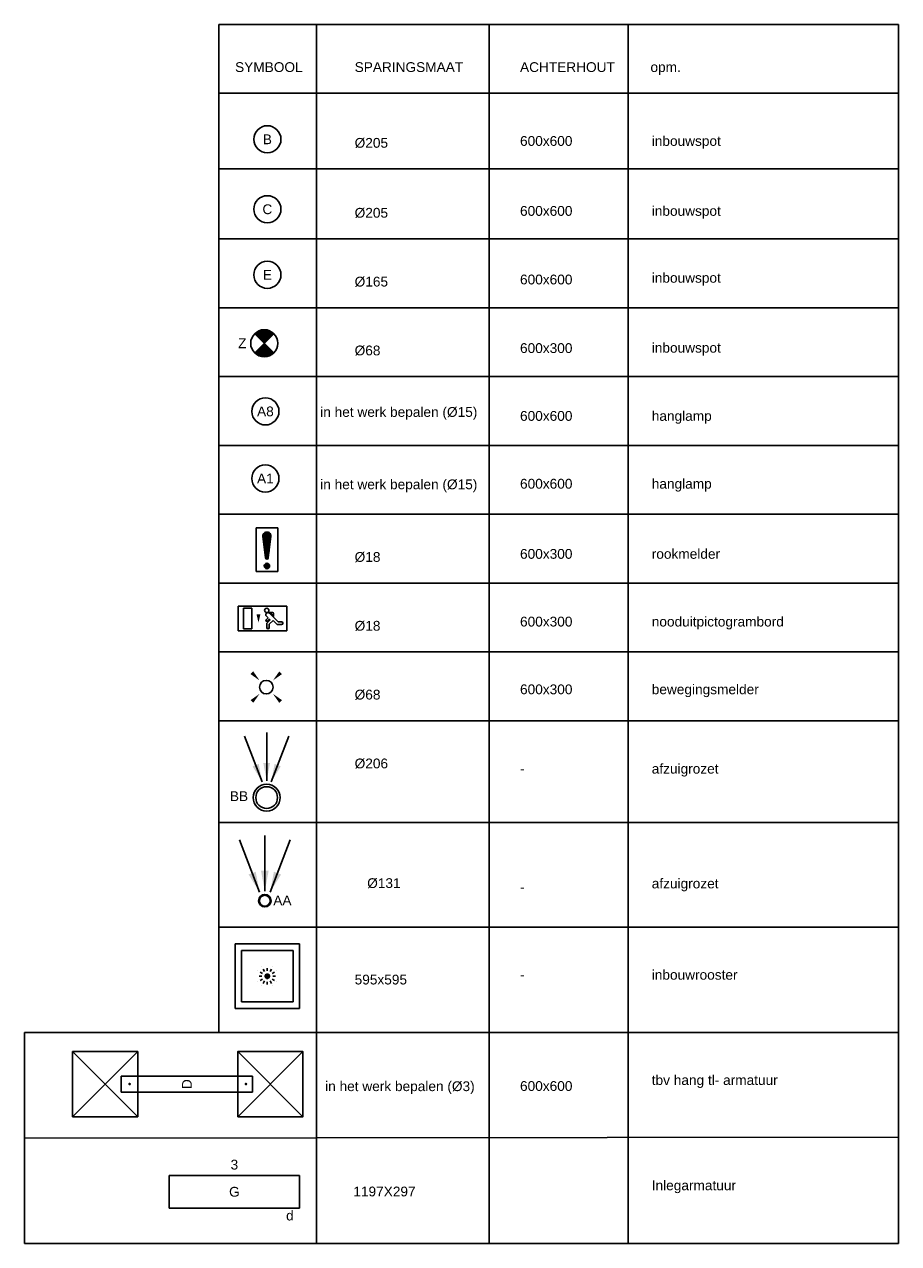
# Model space of a CAD drawing. Extents: x -238422 to 258194, y -34825 to 126331.
# Tile 226 of 239: x 20778 to 28826, y 99504 to 110723. Entities that reach past the tile are written whole.
import ezdxf
from ezdxf.enums import TextEntityAlignment as Align

# ---------------------------------------------------------------- set-up
doc = ezdxf.new("R2010")
doc.units = 0
doc.header["$LTSCALE"] = 50
for name, pattern in [('2322109', [10, 5, -2, 1, -2]), ('CENTER2', [28.575000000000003, 19.05, -3.175, 3.175, -3.175]), ('STREEPJES', [0.1, 0.05, -0.05])]:
    doc.linetypes.add(name, pattern=pattern)
doc.layers.get('0').update_dxf_attribs({"linetype": 'CONTINUOUS'})
for name, color, linetype in [('EL6311--', 3, 'CONTINUOUS'), ('EL6350--', 3, 'CONTINUOUS'), ('EL6511--', 3, 'CONTINUOUS'), ('WL570---_RETOUR_RST', 2, 'CONTINUOUS'), ('WL570---_TOEVOER_RST', 2, 'CONTINUOUS'), ('WL570---_TOEVOER_RST_HL', 1, 'CONTINUOUS'), ('WM5448--', 1, 'CONTINUOUS'), ('WM570---_RETOUR_RST_PR', 1, 'CONTINUOUS'), ('WM570---_TOEVOER_RST_PR', 1, 'CONTINUOUS')]:
    doc.layers.add(name, color=color, linetype=linetype)
doc.styles.add('BURO-018', font='ARIAL.TTF', dxfattribs={"height": 90})

# ---------------------------------------------------------------- blocks, each defined once
blk = doc.blocks.new('*U2716')
at = {"color": 0, "ltscale": 10}
for p, q in [((297.5, 297.5, -2757.5), (-297.5, 297.5, -2757.5)), ((-297.5, 297.5, -2757.5), (-297.5, -297.5, -2757.5)), ((236.5, 236.5, -2757.5), (-236.5, 236.5, -2757.5)), ((-236.5, -236.5, -2757.5), (-236.5, 236.5, -2757.5)), ((236.5, -236.5, -2757.5), (236.5, 236.5, -2757.5)), ((297.5, -297.5, -2757.5), (297.5, 297.5, -2757.5)), ((-297.5, -297.5, -2757.5), (297.5, -297.5, -2757.5)), ((236.5, -236.5, -2757.5), (-236.5, -236.5, -2757.5))]:
    blk.add_line(p, q, dxfattribs=at)
at = {"color": 8, "linetype": 'STREEPJES', "ltscale": 10}
for q in [(-100, 0, -2757.5), (-86.60254037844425, 50, -2757.5), (-86.60254037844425, -50, -2757.5), (-50, 86.60254037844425, -2757.5), (-50, -86.60254037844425, -2757.5), (0, 100, -2757.5), (50, 86.60254037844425, -2757.5), (86.60254037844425, 50, -2757.5), (0, -100, -2757.5), (50, -86.60254037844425, -2757.5), (86.60254037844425, -50, -2757.5), (100, 0, -2757.5)]:
    blk.add_line((0, 0, -2757.5), q, dxfattribs=at)
at = {"layer": 'WL570---_TOEVOER_RST_HL', "linetype": 'CENTER2'}
blk.add_circle((0, 0, -2757.5), 0.075, dxfattribs=at)
at = {"layer": 'WL570---_TOEVOER_RST', "color": 1, "linetype": '2322109', "style": 'BURO-018'}
for tag in ['MC', 'Q']:
    blk.add_attdef(tag, text='', height=90, dxfattribs=at).set_placement((0, 0), align=Align.MIDDLE)
at = {"layer": 'WM570---_TOEVOER_RST_PR', "color": 1, "linetype": '2322109', "style": 'BURO-018'}
blk.add_attdef('POSNR', text='', height=90, dxfattribs=at).set_placement((0, 0), align=Align.MIDDLE)
blk = doc.blocks.new('1115B3A')
at = {"color": 0, "linetype": 'Continuous'}
blk.add_circle((0, 0), 2.5, dxfattribs=at)
at = {"color": 0, "linetype": 'Continuous', "style": 'BURO-018'}
for tag, p in [('E_GKAST', (0, 8)), ('E_GROEP', (0, 5)), ('E_SGROEP', (4.5, 5)), ('E_ARMCODE', (0, 0)), ('E_SLET', (4.5, -1))]:
    blk.add_attdef(tag, text='', height=1.8, dxfattribs=at).set_placement(p, align=Align.MIDDLE)
blk = doc.blocks.new('E00411')
at = {"color": 0, "linetype": 'Continuous'}
blk.add_circle((0, 0), 1.25, dxfattribs=at)
for points in [[(-2.891705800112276, 2.395768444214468), (-2.395768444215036, 2.891705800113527), (-1.237436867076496, 1.237436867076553)], [(2.395768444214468, 2.891705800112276), (2.891705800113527, 2.395768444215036), (1.237436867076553, 1.237436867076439)], [(-2.395768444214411, -2.891705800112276), (-2.89170580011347, -2.395768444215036), (-1.237436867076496, -1.237436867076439)], [(2.89170580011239, -2.395768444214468), (2.395768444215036, -2.891705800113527), (1.237436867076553, -1.237436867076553)]]:
    blk.add_solid(points, dxfattribs=at)
at = {"color": 0, "linetype": 'Continuous', "style": 'BURO-018'}
for tag, height, p in [('E_SLET1', 1.8, (-2.842e-13, 4.641705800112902)), ('E_GROEP', 1.799999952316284, (0, 0)), ('E_GKAST', 1.799999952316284, (0, 0))]:
    blk.add_attdef(tag, text='', height=height, dxfattribs=at).set_placement(p, align=Align.MIDDLE)
at = {"color": 0, "linetype": 'Continuous', "style": 'BURO-018', "flags": 1}
for tag in ['E_MATCODE', 'E_SGROEP']:
    blk.add_attdef(tag, text='', height=1.799999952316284, dxfattribs=at).set_placement((0, 0), align=Align.MIDDLE)
blk = doc.blocks.new('1115C2J')
at = {"color": 0, "linetype": 'Continuous'}
for p, q in [((-4.5, 5.5), (4.5, 5.5)), ((-4.5, 1), (-4.5, 5.5)), ((-1.239999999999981, 4.30882250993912), (-1.240000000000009, 4.909999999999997)), ((-0.7599999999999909, 4.110000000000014), (-0.7599999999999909, 4.909999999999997)), ((2, 5.150000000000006), (3.5, 5.150000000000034)), ((2, 1.349999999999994), (2, 5.150000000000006)), ((3.5, 5.150000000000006), (3.5, 1.349999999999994)), ((4.5, 1), (4.5, 5.5)), ((-2.681177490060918, 4.349999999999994), (-3.52000000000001, 4.349999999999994)), ((-2.879999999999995, 3.870000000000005), (-3.52000000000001, 3.870000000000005)), ((-1.270913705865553, 2.260913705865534), (-2.879999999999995, 3.870000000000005)), ((-1.939999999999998, 3.608822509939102), (-2.681177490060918, 4.349999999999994)), ((-1.939999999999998, 2.930000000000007), (-2.04000000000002, 2.830000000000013)), ((-2.04000000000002, 2.830000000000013), (-2.04000000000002, 2.343756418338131)), ((-1.239999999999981, 4.30882250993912), (-1.939999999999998, 3.608822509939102)), ((-1.713725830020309, 2.703725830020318), (-1.719999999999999, 2.697451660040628)), ((-1.719999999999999, 2.697451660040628), (-1.719999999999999, 2.463756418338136)), ((-1.473756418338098, 2.463756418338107), (-1.719999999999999, 2.463756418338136)), ((-1.374314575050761, 3.495685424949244), (-0.7599999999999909, 4.110000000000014)), ((-1.232893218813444, 3.354264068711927), (-1.374314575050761, 3.495685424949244)), ((-0.8723044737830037, 3.714852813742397), (-1.232893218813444, 3.354264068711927)), ((-0.6460303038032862, 3.488578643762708), (-1.006619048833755, 3.127989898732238)), ((-0.7052282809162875, 2.82659913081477), (-1.006619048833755, 3.127989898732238)), ((4.5, 1), (-4.5, 1)), ((-0.9880709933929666, 2.143756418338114), (-1.840000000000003, 2.143756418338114)), ((2, 1.349999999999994), (3.5, 1.349999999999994))]:
    blk.add_line(p, q, dxfattribs=at)
blk.add_lwpolyline([(0.75, 4, 0, 0.7, 0), (0.75, 2.499999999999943, 0.7, 0.7, 0)], format="xyseb", dxfattribs=at)
blk.add_circle((-0.7599999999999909, 1.75), 0.4, dxfattribs=at)
for centre, radius, start, end in [((-1, 4.909999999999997), 0.2399999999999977, 0, 180), ((-3.52000000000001, 4.110000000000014), 0.2399999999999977, 90, 270), ((-1.840000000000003, 2.343756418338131), 0.2, 180, 270), ((-0.9880709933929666, 2.543756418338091), 0.3999999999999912, 225.0000000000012, 45), ((-0.7591673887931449, 3.601715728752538), 0.1599999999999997, 315.0000000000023, 134.9999999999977)]:
    blk.add_arc(centre, radius, start, end, dxfattribs=at)
at = {"color": 0, "linetype": 'Continuous', "style": 'BURO-018'}
for tag, p in [('E_GKAST', (0, 15.16666666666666)), ('E_GROEP', (0, 12.16666666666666)), ('E_SGROEP', (4.5, 12.16666666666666)), ('E_ARMCODE', (0, 8))]:
    blk.add_attdef(tag, text='', height=1.8, dxfattribs=at).set_placement(p, align=Align.MIDDLE)
blk = doc.blocks.new('*X32')
at = {"color": 0}
for p, q in [((159.4, 200.2623523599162), (159.4, 201.9499999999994)), ((159.6, 198.6749015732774), (159.6, 202.1344288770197)), ((159.8, 197.3500000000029), (159.8, 202.2228416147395)), ((160, 197.25), (160, 202.25)), ((160.2, 197.3500000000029), (160.2, 202.2228416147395)), ((160.4, 198.6749015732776), (160.4, 202.1344288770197)), ((160.6, 200.2623523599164), (160.6, 201.9499999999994)), ((159.6, 195.7000000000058), (159.6, 196.2999999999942)), ((159.8, 195.5417424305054), (159.8, 196.4582575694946)), ((160, 195.5), (160, 196.5)), ((160.2, 195.5417424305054), (160.2, 196.4582575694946)), ((160.4, 195.7000000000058), (160.4, 196.2999999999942))]:
    blk.add_line(p, q, dxfattribs=at)
blk = doc.blocks.new('1116A7')
at = {"color": 0, "linetype": 'Continuous'}
for p, q in [((-2, -4), (-2, 4)), ((-2, 4), (2, 4)), ((-0.7441175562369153, 2.40625), (-0.2480391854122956, -1.53125)), ((0.7441175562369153, 2.40625), (0.2480391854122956, -1.53125)), ((2, 4), (2, -4)), ((2, -4), (-2, -4))]:
    blk.add_line(p, q, dxfattribs=at)
blk.add_circle((0, -3), 0.5, dxfattribs=at)
for centre, radius, start, end in [((0, 2.5), 0.75, 352.8192442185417, 187.1807557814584), ((0, -1.5), 0.25, 187.1807557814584, 352.8192442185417)]:
    blk.add_arc(centre, radius, start, end, dxfattribs=at)
blk.add_blockref('*X32', (-160, -199), dxfattribs=at)
at = {"color": 0, "linetype": 'Continuous', "style": 'BURO-018'}
blk.add_attdef('E_TEXT1', text='', height=1.8, dxfattribs=at).set_placement((0, 6.5), align=Align.MIDDLE)
at = {"color": 0, "linetype": 'Continuous', "style": 'BURO-018', "flags": 1}
blk.add_attdef('E_MATCODE', (0, 0), '', height=1.799999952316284, dxfattribs=at)
blk = doc.blocks.new('*U2714')
at = {"ltscale": 10}
for points in [[(-49.18462499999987, 79.13753749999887), (-149.2899276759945, 241.6052505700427), (-83.75794813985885, 266.8114961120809)], [(0, 87.5), (-35.10625000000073, 275.0750000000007), (35.10625000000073, 275.0750000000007)], [(49.18462499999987, 79.13753749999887), (83.75794813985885, 266.8114961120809), (149.2899276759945, 241.6052505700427)]]:
    blk.add_hatch(color=0, dxfattribs=at).paths.add_polyline_path(points)
at = {"color": 0, "ltscale": 10}
for p, q in [((0, 600, -2400), (0, 87.5, -2400)), ((-234.2124999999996, 560.1787499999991, -2400), (-49.18462499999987, 79.13753749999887, -2400)), ((234.2124999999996, 560.1787499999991, -2400), (49.18462499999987, 79.13753749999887, -2400))]:
    blk.add_line(p, q, dxfattribs=at)
for radius in [57.49999999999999, 50]:
    blk.add_circle((0, 0, -2400), radius, dxfattribs=at)
at = {"layer": 'WL570---_RETOUR_RST', "color": 1, "style": 'BURO-018'}
for tag in ['MC', 'Q']:
    blk.add_attdef(tag, text='', height=90, dxfattribs=at).set_placement((0, 0), align=Align.MIDDLE)
at = {"layer": 'WM570---_RETOUR_RST_PR', "color": 1, "style": 'BURO-018'}
blk.add_attdef('POSNR', text='', height=90, dxfattribs=at).set_placement((0, 0), align=Align.MIDDLE)
blk = doc.blocks.new('*U2715')
at = {"ltscale": 10}
for points in [[(-42.80261999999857, 146.7226179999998), (-129.9186492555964, 288.1091546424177), (-72.88984364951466, 310.0447361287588)], [(0, 154), (-30.55099999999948, 317.2360000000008), (30.55099999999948, 317.2360000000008)], [(42.80261999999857, 146.7226179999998), (72.88984364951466, 310.0447361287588), (129.9186492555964, 288.1091546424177)]]:
    blk.add_hatch(color=0, dxfattribs=at).paths.add_polyline_path(points)
at = {"color": 0, "ltscale": 10}
for p, q in [((-203.8220000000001, 565.3457999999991, -2400), (-42.80261999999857, 146.7226179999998, -2400)), ((0, 600, -2400), (0, 154, -2400)), ((203.8220000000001, 565.3457999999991, -2400), (42.80261999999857, 146.7226179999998, -2400))]:
    blk.add_line(p, q, dxfattribs=at)
for radius in [124, 100]:
    blk.add_circle((0, 0, -2400), radius, dxfattribs=at)
at = {"layer": 'WL570---_RETOUR_RST', "color": 1, "style": 'BURO-018'}
for tag in ['MC', 'Q']:
    blk.add_attdef(tag, text='', height=90, dxfattribs=at).set_placement((0, 0), align=Align.MIDDLE)
at = {"layer": 'WM570---_RETOUR_RST_PR', "color": 1, "style": 'BURO-018'}
blk.add_attdef('POSNR', text='', height=90, dxfattribs=at).set_placement((0, 0), align=Align.MIDDLE)
blk = doc.blocks.new('E00018')
at = {"color": 0, "linetype": 'Continuous'}
for p, q in [((-1.767766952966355, -1.767766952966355), (1.767766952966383, 1.767766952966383)), ((1.767766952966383, -1.767766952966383), (-1.767766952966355, 1.767766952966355))]:
    blk.add_line(p, q, dxfattribs=at)
at = {"color": 0, "linetype": 'Continuous', "const_width": 2.5}
for points in [[(-0.8838834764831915, 0.8838834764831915, -0.1989123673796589), (0, 1.25, -0.1989123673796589), (0.8838834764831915, 0.8838834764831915, -1)], [(-0.8838834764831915, -0.8838834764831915, 0.1989123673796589), (0, -1.25, 0.1989123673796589), (0.8838834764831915, -0.8838834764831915, 1)]]:
    blk.add_lwpolyline(points, format="xyb", dxfattribs=at)
blk = doc.blocks.new('1115B3A-NO1')
at = {"color": 0, "linetype": 'Continuous'}
blk.add_circle((0, 0), 2.5, dxfattribs=at)
at = {"color": 0, "zscale": 50}
blk.add_blockref('E00018', (0, 0), dxfattribs=at)
at = {"color": 0, "linetype": 'Continuous', "style": 'BURO-018'}
for tag, p in [('E_GKAST', (0, 8)), ('E_GROEP', (0, 5)), ('E_SGROEP', (4.5, 5)), ('E_ARMCODE', (0, 0)), ('E_SLET', (4.5, -1))]:
    blk.add_attdef(tag, text='', height=1.8, dxfattribs=at).set_placement(p, align=Align.MIDDLE)
blk = doc.blocks.new('gffd')
at = {"layer": 'EL6311--'}
for p, q in [((-138056.659057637, 23665.57319086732), (-138656.659057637, 24265.57319086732)), ((-138656.659057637, 23665.57319086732), (-138056.659057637, 24265.57319086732))]:
    blk.add_line(p, q, dxfattribs=at)
blk.add_lwpolyline([(-138656.659057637, 23665.57319086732), (-138056.659057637, 23665.57319086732), (-138056.659057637, 24265.57319086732), (-138656.659057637, 24265.57319086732)], close=True, dxfattribs=at)
blk = doc.blocks.new('E001611207146')
at = {"color": 0}
for p, q in [((-12.07, -1.46), (-12.07, 1.46)), ((-12.07, 1.46), (12.07, 1.46)), ((12.07, 1.46), (12.07, -1.46)), ((12.07, -1.46), (-12.07, -1.46))]:
    blk.add_line(p, q, dxfattribs=at)
at = {"color": 0, "linetype": 'Continuous', "style": 'BURO-018'}
for tag, p in [('E_GKAST', (0, 8)), ('E_GROEP', (0, 5)), ('E_SGROEP', (4.5, 5)), ('E_ARMCODE', (0, 0)), ('E_SLET', (4.5, -3))]:
    blk.add_attdef(tag, text='', height=1.8, dxfattribs=at).set_placement(p, align=Align.MIDDLE)
blk = doc.blocks.new('E001611200300')
at = {"color": 0}
for p, q in [((-12, -3), (-12, 3)), ((-12, 3), (12, 3)), ((12, 3), (12, -3)), ((12, -3), (-12, -3))]:
    blk.add_line(p, q, dxfattribs=at)
at = {"color": 0, "linetype": 'Continuous', "style": 'BURO-018'}
for tag, p in [('E_GKAST', (0, 8)), ('E_GROEP', (0, 5)), ('E_SGROEP', (4.5, 5)), ('E_ARMCODE', (0, 0)), ('E_SLET', (4.5, -3))]:
    blk.add_attdef(tag, text='', height=1.8, dxfattribs=at).set_placement(p, align=Align.MIDDLE)

msp = doc.modelspace()

# ---------------------------------------------------------------- linework, layer by layer
at = {"layer": 'WM5448--'}
for p, q in [((22567.3771846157, 110722.801738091), (28825.83336699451, 110722.801738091)), ((22567.3771846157, 101446.2572914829), (22567.3771846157, 110722.801738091)), ((23465.76605092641, 99503.87055516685), (23465.76605092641, 110722.801738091)), ((25054.92988605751, 99503.87055516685), (25054.92988605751, 110722.801738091)), ((26336.29346498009, 99503.87055516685), (26336.29346498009, 110722.801738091)), ((28825.83336699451, 110722.801738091), (28825.83336699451, 99503.87055516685)), ((22567.3771846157, 110089.4316954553), (28825.83336699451, 110089.4316954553)), ((22567.3771846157, 109392.3348780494), (28825.83336699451, 109392.3348780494)), ((22567.3771846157, 108748.6910530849), (28825.83336699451, 108748.6910530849)), ((22567.3771846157, 108115.3210104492), (28825.83336699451, 108115.3210104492)), ((22567.3771846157, 107481.9509678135), (28825.83336699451, 107481.9509678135)), ((22567.3771846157, 106848.5809251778), (28825.83336699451, 106848.5809251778)), ((22567.3771846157, 106215.2108825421), (28825.83336699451, 106215.2108825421)), ((22567.3771846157, 105581.8408399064), (28825.83336699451, 105581.8408399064)), ((22567.3771846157, 104948.4707972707), (28825.83336699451, 104948.4707972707)), ((22567.3771846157, 104315.1007546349), (28825.83336699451, 104315.1007546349)), ((22567.3771846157, 103377.3897061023), (28825.83336699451, 103377.3897061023)), ((22567.3771846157, 102414.9906267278), (28825.83336699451, 102414.9906267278)), ((22567.3771846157, 101446.2572914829), (20777.64021616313, 101446.2572914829)), ((20777.64021616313, 101446.2572914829), (20777.64021616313, 99503.87055516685)), ((22567.3771846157, 101446.2572914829), (28825.83336699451, 101446.2572914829)), ((20777.64021616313, 100475.0639233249), (28825.83336699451, 100483.8582121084)), ((28825.83336699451, 99503.87055516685), (20777.64021616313, 99503.87055516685))]:
    msp.add_line(p, q, dxfattribs=at)
at = {"layer": 'WM5448--', "const_width": 12.03882798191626}
for points in [[(21739.81452085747, 100972.336993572, 1), (21751.85334883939, 100972.336993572, 1)], [(22811.29025283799, 100972.336993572, 1), (22823.32908081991, 100972.336993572, 1)]]:
    msp.add_lwpolyline(points, format="xyb", close=True, dxfattribs=at)

# ---------------------------------------------------------------- block references
at = {"layer": 'EL6311--'}
ref = msp.add_blockref('1115B3A', (23014.58317795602, 109665.3636375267), dxfattribs=dict(at, xscale=49.99999999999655, yscale=50, zscale=50, rotation=189.1701748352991))
ref.add_attrib('E_ARMCODE', 'B', dxfattribs={"layer": '0', "color": 1, "linetype": 'Continuous', "height": 90, "style": 'BURO-018'}).set_placement((23014.58317795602, 109665.3636375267), align=Align.MIDDLE)
ref = msp.add_blockref('1115B3A', (23014.58317795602, 109021.7198125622), dxfattribs=dict(at, xscale=49.99999999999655, yscale=50, zscale=50, rotation=189.1701748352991))
ref.add_attrib('E_ARMCODE', 'C', dxfattribs={"layer": '0', "color": 1, "linetype": 'Continuous', "height": 90, "style": 'BURO-018'}).set_placement((23014.58317795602, 109021.7198125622), align=Align.MIDDLE)
ref = msp.add_blockref('1115B3A', (23014.58317795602, 108418.4431493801), dxfattribs=dict(at, xscale=49.99999999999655, yscale=50, zscale=50, rotation=189.1701748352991))
ref.add_attrib('E_ARMCODE', 'E', dxfattribs={"layer": '0', "color": 1, "linetype": 'Continuous', "height": 90, "style": 'BURO-018'}).set_placement((23014.58317795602, 108418.4431493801), align=Align.MIDDLE)
ref = msp.add_blockref('1115B3A', (22996.52938832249, 107161.7425684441), dxfattribs=dict(at, xscale=49.99999999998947, yscale=50, zscale=50, rotation=171.1197738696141))
ref.add_attrib('E_ARMCODE', 'A8', dxfattribs={"layer": '0', "color": 1, "linetype": 'Continuous', "height": 90, "style": 'BURO-018'}).set_placement((22996.52938832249, 107161.7425684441), align=Align.MIDDLE)
ref = msp.add_blockref('1115B3A', (22996.27290313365, 106544.3008098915), dxfattribs=dict(at, xscale=49.99999999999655, yscale=50, zscale=50, rotation=189.1701748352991))
ref.add_attrib('E_ARMCODE', 'A1', dxfattribs={"layer": '0', "color": 1, "linetype": 'Continuous', "height": 90, "style": 'BURO-018'}).set_placement((22996.27290313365, 106544.3008098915), align=Align.MIDDLE)
at = {"layer": 'EL6311--', "xscale": 50, "yscale": 50, "zscale": 50, "rotation": 90}
msp.add_blockref('E00411', (23004.36640931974, 104624.4805864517), dxfattribs=at)
at = {"layer": 'EL6311--'}
ref = msp.add_blockref('E001611207146', (22273.54254324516, 100971.2902279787), dxfattribs=dict(at, xscale=50, yscale=50, zscale=50, rotation=180))
ref.add_attrib('E_ARMCODE', 'D', dxfattribs={"layer": '0', "color": 1, "linetype": 'Continuous', "height": 90, "rotation": 90, "style": 'BURO-018'}).set_placement((22273.54254324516, 100971.2902279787), align=Align.MIDDLE)
ref = msp.add_blockref('E001611200300', (22710.97004502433, 99980.72820233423), dxfattribs=dict(at, xscale=50, yscale=50, zscale=50))
ref.add_attrib('E_ARMCODE', 'G', dxfattribs={"layer": '0', "color": 1, "linetype": 'Continuous', "height": 90, "style": 'BURO-018'}).set_placement((22710.97004502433, 99980.72820233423), align=Align.MIDDLE)
ref.add_attrib('E_SLET', 'd', dxfattribs={"layer": '0', "color": 1, "linetype": 'Continuous', "height": 90, "style": 'BURO-018'}).set_placement((23221.91789976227, 99763.85334202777), align=Align.MIDDLE)
ref.add_attrib('E_GROEP', '3', dxfattribs={"layer": '0', "color": 1, "linetype": 'Continuous', "height": 90, "style": 'BURO-018'}).set_placement((22710.97004502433, 100230.7282023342), align=Align.MIDDLE)
at = {"layer": 'EL6350--'}
ref = msp.add_blockref('1115B3A-NO1', (22986.08986341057, 107788.2012664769), dxfattribs=dict(at, xscale=50, yscale=50, zscale=50))
ref.add_attrib('E_ARMCODE', 'Z', dxfattribs={"layer": '0', "color": 1, "linetype": 'Continuous', "height": 90, "style": 'BURO-018'}).set_placement((22783.31153038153, 107788.2012664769), align=Align.MIDDLE)
at = {"layer": 'EL6350--', "xscale": 50, "yscale": 50, "zscale": 50, "rotation": 180}
msp.add_blockref('1115C2J', (22970.19909081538, 105418.2063710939), dxfattribs=at)
at = {"layer": 'EL6511--', "xscale": 50, "yscale": 50, "zscale": 50}
msp.add_blockref('1116A7', (23010.67683958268, 105889.2693735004), dxfattribs=at)
at = {"layer": 'WL570---_RETOUR_RST'}
ref = msp.add_blockref('*U2715', (23008.15463259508, 103607.8170083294, 2400), dxfattribs=at)
ref.add_attrib('MC', 'BB', dxfattribs={"color": 1, "height": 90, "style": 'BURO-018'}).set_placement((22753.46855147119, 103621.0757126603), align=Align.MIDDLE)
ref = msp.add_blockref('*U2714', (22991.06107695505, 102659.187354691, 2400), dxfattribs=at)
ref.add_attrib('Q', 'AA', dxfattribs={"color": 1, "height": 90, "style": 'BURO-018'}).set_placement((23153.06439382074, 102661.668429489), align=Align.MIDDLE)
at = {"layer": 'WL570---_TOEVOER_RST', "linetype": '2322109'}
msp.add_blockref('*U2716', (23014.19028403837, 101963.762823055, 2757.5), dxfattribs=at)
at = {"layer": 'WM5448--'}
for p in [(159877.3417101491, 77006.06241769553), (161398.7449349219, 77006.06241769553)]:
    msp.add_blockref('gffd', p, dxfattribs=at)

# ---------------------------------------------------------------- texts
at = {"layer": 'WM5448--', "style": 'BURO-018'}
for s, p in [('SYMBOOL', (22717.46709843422, 110284.7923662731)), ('SPARINGSMAAT', (23818.05246672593, 110284.7923662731)), ('ACHTERHOUT', (25340.53793727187, 110284.7923662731)), ('opm.', (26541.30503930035, 110284.7923662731)), ('%%C205', (23818.05246672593, 109587.6955488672)), ('600x600', (25340.53793727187, 109605.0853358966)), ('inbouwspot', (26553.21282612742, 109605.0853358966)), ('600x600', (25340.53793727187, 108961.4415109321)), ('inbouwspot', (26553.21282612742, 108961.4415109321)), ('%%C205', (23818.05246672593, 108944.0517239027)), ('%%C165', (23818.05246672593, 108310.681681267)), ('600x600', (25340.53793727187, 108330.275704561)), ('inbouwspot', (26553.21282612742, 108345.7901367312)), ('%%C68', (23818.05246672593, 107677.3116386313)), ('600x300', (25340.53793727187, 107699.10989819)), ('inbouwspot', (26553.21282612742, 107702.1538783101)), ('in het werk bepalen (%%C15)', (23501.0546631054, 107111.4127126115)), ('600x600', (25340.53793727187, 107075.0362366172)), ('hanglamp', (26553.21282612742, 107075.0362366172)), ('in het werk bepalen (%%C15)', (23501.0546631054, 106445.4395599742)), ('600x600', (25340.53793727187, 106450.961844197)), ('hanglamp', (26553.21282612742, 106450.961844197)), ('%%C18', (23818.05246672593, 105777.2015107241)), ('600x300', (25340.53793727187, 105805.6124790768)), ('rookmelder', (26553.21282612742, 105805.6124790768)), ('%%C18', (23818.05246672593, 105143.8314680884)), ('600x300', (25340.53793727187, 105182.3632135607)), ('nooduitpictogrambord', (26553.21282612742, 105182.3632135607)), ('%%C68', (23818.05246672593, 104510.4614254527)), ('600x300', (25340.53793727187, 104559.1146788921)), ('bewegingsmelder', (26553.21282612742, 104559.1146788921)), ('%%C206', (23818.05246672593, 103877.091382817)), ('afzuigrozet', (26553.21282612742, 103828.6296114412)), ('-', (25340.53793727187, 103828.6296114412)), ('%%C131', (23933.72788995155, 102775.9905903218)), ('-', (25340.53793727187, 102740.6848060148)), ('afzuigrozet', (26553.21282612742, 102772.6805816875)), ('595x595', (23818.05246672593, 101888.535543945)), ('inbouwrooster', (26553.21282612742, 101932.4258637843)), ('-', (25340.53793727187, 101932.4258637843)), ('in het werk bepalen (%%C3)', (23546.43652753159, 100907.2009349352)), ('600x600', (25340.53793727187, 100908.935236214)), ('tbv hang tl- armatuur', (26553.21282612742, 100963.6925285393)), ('Inlegarmatuur', (26553.21282612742, 99994.9591932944)), ('1197X297', (23805.98126387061, 99938.52508552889))]:
    msp.add_text(s, height=90, dxfattribs=at).set_placement(p)

doc.saveas('drawing.dxf')
